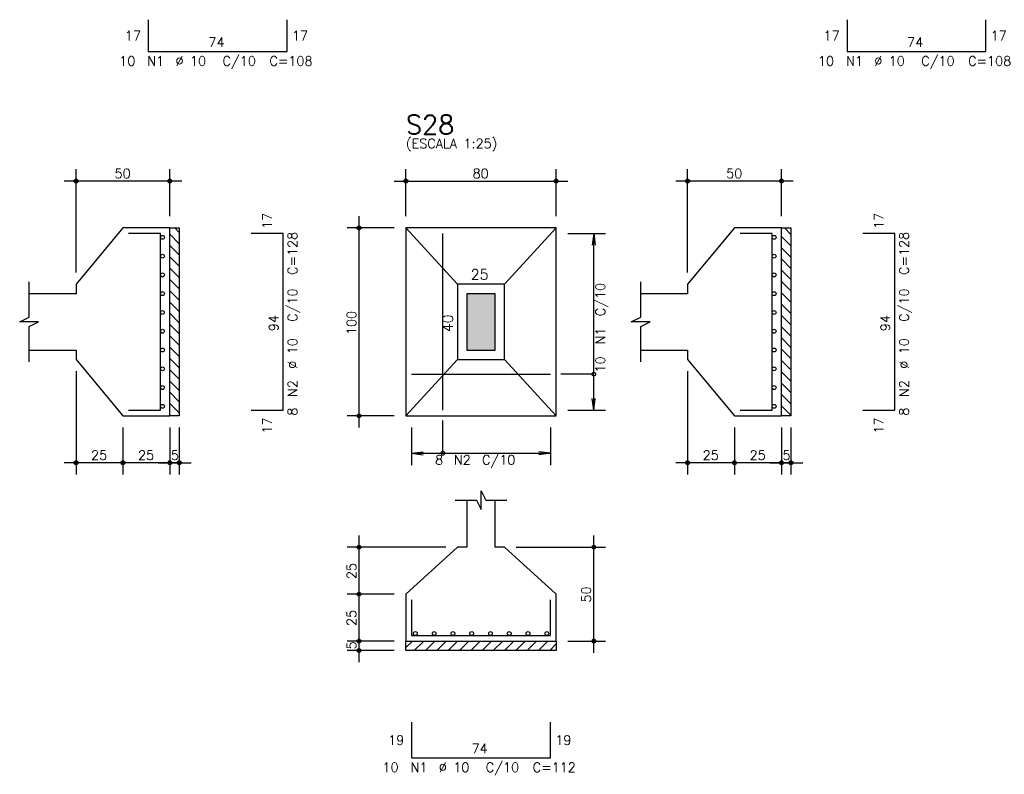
# Model space of a CAD drawing. Extents: x 0 to 119, y 0 to 84.
# Tile 7 of 12: x 61 to 82, y 24 to 40. Entities that reach past the tile are written whole.
import ezdxf

# ---------------------------------------------------------------- set-up
doc = ezdxf.new("R2010")
doc.units = 0
doc.header["$MEASUREMENT"] = 0
for name, color, linetype in [('1', 1, 'CONTINUOUS'), ('2', 2, 'CONTINUOUS'), ('3', 3, 'CONTINUOUS'), ('6', 6, 'CONTINUOUS'), ('7', 7, 'CONTINUOUS'), ('9', 9, 'CONTINUOUS')]:
    doc.layers.add(name, color=color, linetype=linetype)
doc.styles.get("Standard").update_dxf_attribs({"font": 'ROMANS.SHX'})

msp = doc.modelspace()

# ---------------------------------------------------------------- linework, layer by layer
at = {"layer": '1', "linetype": 'Continuous'}
for p, q in [((64.474367, 35.2984), (64.5688, 35.203967)), ((77.456847, 35.2984), (77.596, 35.159247)), ((64.3688, 35.163551), (64.5688, 34.963551)), ((77.396, 35.118831), (77.596, 34.918831)), ((64.3688, 34.923134), (64.5688, 34.723134)), ((77.396, 34.878415), (77.596, 34.678415)), ((64.3688, 34.682718), (64.5688, 34.482718)), ((77.396, 34.637998), (77.596, 34.437998)), ((64.3688, 34.442302), (64.5688, 34.242302)), ((77.396, 34.397582), (77.596, 34.197582)), ((64.3688, 34.201885), (64.5688, 34.001885)), ((77.396, 34.157166), (77.596, 33.957166)), ((64.3688, 33.961469), (64.5688, 33.761469)), ((77.396, 33.916749), (77.596, 33.716749)), ((64.3688, 33.721053), (64.5688, 33.521053)), ((77.396, 33.676333), (77.596, 33.476333)), ((64.3688, 33.480636), (64.5688, 33.280636)), ((77.396, 33.435917), (77.596, 33.235917)), ((64.3688, 33.24022), (64.5688, 33.04022)), ((77.396, 33.195501), (77.596, 32.995501)), ((64.3688, 32.999804), (64.5688, 32.799804)), ((77.396, 32.955084), (77.596, 32.755084)), ((64.3688, 32.759387), (64.5688, 32.559387)), ((64.3688, 32.518971), (64.5688, 32.318971)), ((77.396, 32.714668), (77.596, 32.514668)), ((77.396, 32.474252), (77.596, 32.274252)), ((64.3688, 32.278555), (64.5688, 32.078555)), ((77.396, 32.233835), (77.596, 32.033835)), ((64.3688, 32.038139), (64.5688, 31.838139)), ((77.396, 31.993419), (77.596, 31.793419)), ((64.3688, 31.797722), (64.5688, 31.597722)), ((77.396, 31.753003), (77.596, 31.553003)), ((64.3688, 31.557306), (64.5688, 31.357306)), ((77.396, 31.512586), (77.596, 31.312586)), ((64.3688, 31.31689), (64.38729, 31.2984)), ((69.396, 26.361481), (69.532919, 26.4984)), ((69.573335, 26.2984), (69.773335, 26.4984)), ((69.813751, 26.2984), (70.013751, 26.4984)), ((70.054168, 26.2984), (70.254168, 26.4984)), ((70.294584, 26.2984), (70.494584, 26.4984)), ((70.535, 26.2984), (70.735, 26.4984)), ((70.775417, 26.2984), (70.975417, 26.4984)), ((71.015833, 26.2984), (71.215833, 26.4984)), ((71.256249, 26.2984), (71.456249, 26.4984)), ((71.496665, 26.2984), (71.696665, 26.4984)), ((71.737082, 26.2984), (71.937082, 26.4984)), ((71.977498, 26.2984), (72.177498, 26.4984)), ((72.217914, 26.2984), (72.417914, 26.4984)), ((72.458331, 26.2984), (72.596, 26.436069))]:
    msp.add_line(p, q, dxfattribs=at)
for points in [[(64.3688, 31.2984), (64.3688, 35.2984), (64.5688, 35.2984), (64.5688, 31.2984), (64.3688, 31.2984)], [(77.396, 31.2984), (77.396, 35.2984), (77.596, 35.2984), (77.596, 31.2984), (77.396, 31.2984)], [(69.396, 26.4984), (72.596, 26.4984), (72.596, 26.2984), (69.396, 26.2984), (69.396, 26.4984)]]:
    msp.add_lwpolyline(points, dxfattribs=at)
at = {"layer": '2', "linetype": 'Continuous'}
for p, q in [((62.3688, 34.3484), (62.3688, 36.5484)), ((64.3688, 35.5484), (64.3688, 36.5484)), ((69.396, 35.5484), (69.396, 36.5484)), ((72.596, 35.5484), (72.596, 36.5484)), ((75.396, 34.3484), (75.396, 36.5484)), ((77.396, 35.5484), (77.396, 36.5484)), ((64.6188, 36.2984), (62.1188, 36.2984)), ((69.146, 36.2984), (72.846, 36.2984)), ((77.646, 36.2984), (75.146, 36.2984)), ((68.396, 31.0484), (68.396, 35.5484)), ((64.3688, 35.2984), (64.3688, 35.2984)), ((69.146, 35.2984), (68.146, 35.2984)), ((69.396, 35.2984), (69.396, 35.2984)), ((69.396, 35.2984), (69.396, 35.2984)), ((72.596, 35.2984), (72.596, 35.2984)), ((77.396, 35.2984), (77.396, 35.2984)), ((72.596, 35.1784), (72.596, 35.1784)), ((72.846, 35.1784), (73.646, 35.1784)), ((73.396, 35.1784), (73.363368, 34.930539)), ((73.396, 31.4184), (73.396, 35.1784)), ((73.396, 35.1784), (73.428632, 34.930539)), ((62.3688, 34.0984), (62.3688, 34.0984)), ((75.396, 34.0984), (75.396, 34.0984)), ((62.3688, 32.4984), (62.3688, 32.4984)), ((75.396, 32.4984), (75.396, 32.4984)), ((62.3688, 32.2484), (62.3688, 30.0484)), ((75.396, 32.2484), (75.396, 30.0484)), ((73.396, 31.4184), (73.363368, 31.666261)), ((73.396, 31.4184), (73.428632, 31.666261)), ((63.3688, 31.2984), (63.3688, 31.2984)), ((63.3688, 31.2984), (63.3688, 31.2984)), ((64.3688, 31.2984), (64.3688, 31.2984)), ((64.3688, 31.2984), (64.3688, 31.2984)), ((64.5688, 31.2984), (64.5688, 31.2984)), ((69.146, 31.2984), (68.146, 31.2984)), ((69.396, 31.2984), (69.396, 31.2984)), ((69.516, 31.2984), (69.516, 31.2984)), ((72.476, 31.2984), (72.476, 31.2984)), ((72.596, 31.4184), (72.596, 31.4184)), ((72.846, 31.4184), (73.646, 31.4184)), ((76.396, 31.2984), (76.396, 31.2984)), ((76.396, 31.2984), (76.396, 31.2984)), ((77.396, 31.2984), (77.396, 31.2984)), ((77.396, 31.2984), (77.396, 31.2984)), ((77.596, 31.2984), (77.596, 31.2984)), ((63.3688, 31.0484), (63.3688, 30.0484)), ((63.3688, 31.0484), (63.3688, 30.0484)), ((64.3688, 31.0484), (64.3688, 30.0484)), ((64.3688, 31.0484), (64.3688, 30.0484)), ((64.5688, 31.0484), (64.5688, 30.0484)), ((69.516, 31.0484), (69.516, 30.2484)), ((72.476, 31.0484), (72.476, 30.2484)), ((76.396, 31.0484), (76.396, 30.0484)), ((76.396, 31.0484), (76.396, 30.0484)), ((77.396, 31.0484), (77.396, 30.0484)), ((77.396, 31.0484), (77.396, 30.0484)), ((77.596, 31.0484), (77.596, 30.0484)), ((69.516, 30.4984), (69.763861, 30.531032)), ((69.516, 30.4984), (72.476, 30.4984)), ((69.516, 30.4984), (69.763861, 30.465768)), ((72.476, 30.4984), (72.228139, 30.531032)), ((72.476, 30.4984), (72.228139, 30.465768)), ((63.6188, 30.2984), (62.1188, 30.2984)), ((64.6188, 30.2984), (63.1188, 30.2984)), ((64.1188, 30.2984), (64.8188, 30.2984)), ((76.646, 30.2984), (75.146, 30.2984)), ((77.646, 30.2984), (76.146, 30.2984)), ((77.146, 30.2984), (77.846, 30.2984)), ((68.396, 27.2484), (68.396, 28.7484)), ((73.396, 26.2484), (73.396, 28.7484)), ((70.246, 28.4984), (68.146, 28.4984)), ((70.496, 28.4984), (70.496, 28.4984)), ((71.496, 28.4984), (71.496, 28.4984)), ((71.746, 28.4984), (73.646, 28.4984)), ((68.396, 26.2484), (68.396, 27.7484)), ((69.146, 27.4984), (68.146, 27.4984)), ((69.146, 27.4984), (68.146, 27.4984)), ((69.396, 27.4984), (69.396, 27.4984)), ((69.396, 27.4984), (69.396, 27.4984)), ((68.396, 26.0484), (68.396, 26.7484)), ((69.146, 26.4984), (68.146, 26.4984)), ((69.146, 26.4984), (68.146, 26.4984)), ((69.396, 26.4984), (69.396, 26.4984)), ((69.396, 26.4984), (69.396, 26.4984)), ((72.596, 26.4984), (72.596, 26.4984)), ((72.846, 26.4984), (73.646, 26.4984)), ((69.146, 26.2984), (68.146, 26.2984)), ((69.396, 26.2984), (69.396, 26.2984))]:
    msp.add_line(p, q, dxfattribs=at)
for points in [[(61.3688, 32.6984), (62.3688, 32.6984), (62.3688, 32.4984), (63.3688, 31.2984), (64.3688, 31.2984), (64.3688, 35.2984), (63.3688, 35.2984), (62.3688, 34.0984), (62.3688, 33.8984), (61.3688, 33.8984)], [(69.396, 31.2984), (72.596, 31.2984), (72.596, 35.2984), (69.396, 35.2984), (69.396, 31.2984)], [(70.496, 34.0984), (69.396, 35.2984)], [(71.496, 34.0984), (72.596, 35.2984)], [(74.396, 32.6984), (75.396, 32.6984), (75.396, 32.4984), (76.396, 31.2984), (77.396, 31.2984), (77.396, 35.2984), (76.396, 35.2984), (75.396, 34.0984), (75.396, 33.8984), (74.396, 33.8984)], [(61.3688, 32.4484), (61.3688, 33.1984), (61.5688, 33.2984), (61.1688, 33.2984), (61.3688, 33.3984), (61.3688, 34.1484)], [(70.496, 32.4984), (71.496, 32.4984), (71.496, 34.0984), (70.496, 34.0984), (70.496, 32.4984)], [(74.396, 32.4484), (74.396, 33.1984), (74.596, 33.2984), (74.196, 33.2984), (74.396, 33.3984), (74.396, 34.1484)], [(70.696, 32.6984), (71.296, 32.6984), (71.296, 33.8984), (70.696, 33.8984), (70.696, 32.6984)], [(70.496, 32.4984), (69.396, 31.2984)], [(71.496, 32.4984), (72.596, 31.2984)], [(73.396, 32.1834), (72.696, 32.1834)], [(70.181, 30.4984), (70.181, 31.1984)], [(70.446, 29.4984), (70.896, 29.4984), (70.996, 29.2984), (70.996, 29.6984), (71.096, 29.4984), (71.546, 29.4984)], [(70.696, 29.4984), (70.696, 28.4984), (70.496, 28.4984), (69.396, 27.4984), (69.396, 26.4984), (72.596, 26.4984), (72.596, 27.4984), (71.496, 28.4984), (71.296, 28.4984), (71.296, 29.4984)]]:
    msp.add_lwpolyline(points, dxfattribs=at)
for centre, radius in [((62.3688, 36.2984), 0.04), ((62.3688, 36.2984), 0.02), ((64.3688, 36.2984), 0.04), ((64.3688, 36.2984), 0.02), ((69.396, 36.2984), 0.04), ((69.396, 36.2984), 0.02), ((72.596, 36.2984), 0.04), ((72.596, 36.2984), 0.02), ((75.396, 36.2984), 0.04), ((75.396, 36.2984), 0.02), ((77.396, 36.2984), 0.04), ((77.396, 36.2984), 0.02), ((68.396, 35.2984), 0.04), ((68.396, 35.2984), 0.02), ((73.396, 32.1834), 0.04), ((68.396, 31.2984), 0.04), ((68.396, 31.2984), 0.02), ((70.181, 30.4984), 0.04), ((62.3688, 30.2984), 0.04), ((62.3688, 30.2984), 0.02), ((63.3688, 30.2984), 0.04), ((63.3688, 30.2984), 0.04), ((63.3688, 30.2984), 0.02), ((63.3688, 30.2984), 0.02), ((64.3688, 30.2984), 0.04), ((64.3688, 30.2984), 0.04), ((64.3688, 30.2984), 0.02), ((64.3688, 30.2984), 0.02), ((64.5688, 30.2984), 0.04), ((64.5688, 30.2984), 0.02), ((75.396, 30.2984), 0.04), ((75.396, 30.2984), 0.02), ((76.396, 30.2984), 0.04), ((76.396, 30.2984), 0.04), ((76.396, 30.2984), 0.02), ((76.396, 30.2984), 0.02), ((77.396, 30.2984), 0.04), ((77.396, 30.2984), 0.04), ((77.396, 30.2984), 0.02), ((77.396, 30.2984), 0.02), ((77.596, 30.2984), 0.04), ((77.596, 30.2984), 0.02), ((68.396, 28.4984), 0.04), ((73.396, 28.4984), 0.04), ((68.396, 28.4984), 0.02), ((73.396, 28.4984), 0.02), ((68.396, 27.4984), 0.04), ((68.396, 27.4984), 0.04), ((68.396, 27.4984), 0.02), ((68.396, 27.4984), 0.02), ((68.396, 26.4984), 0.04), ((68.396, 26.4984), 0.04), ((68.396, 26.4984), 0.02), ((68.396, 26.4984), 0.02), ((73.396, 26.4984), 0.04), ((73.396, 26.4984), 0.02), ((68.396, 26.2984), 0.04), ((68.396, 26.2984), 0.02)]:
    msp.add_circle(centre, radius, dxfattribs=at)
at = {"layer": '3', "linetype": 'Continuous'}
for centre in [(64.21011, 35.0984), (77.23731, 35.0984), (64.21011, 34.6984), (77.23731, 34.6984), (64.21011, 34.2984), (77.23731, 34.2984), (64.21011, 33.8984), (77.23731, 33.8984), (64.21011, 33.4984), (77.23731, 33.4984), (64.21011, 33.0984), (77.23731, 33.0984), (64.21011, 32.6984), (77.23731, 32.6984), (64.21011, 32.2984), (77.23731, 32.2984), (64.21011, 31.8984), (77.23731, 31.8984), (64.21011, 31.4984), (77.23731, 31.4984), (69.596, 26.65971), (69.996, 26.65971), (70.396, 26.65971), (70.796, 26.65971), (71.196, 26.65971), (71.596, 26.65971), (71.996, 26.65971), (72.396, 26.65971)]:
    msp.add_circle(centre, 0.04131, dxfattribs=at)
at = {"layer": '6', "linetype": 'Continuous'}
for p, q in [((63.90853, 39.7356), (63.90853, 39.0556)), ((66.86853, 39.0556), (66.86853, 39.7356)), ((78.79067, 39.7356), (78.79067, 39.0556)), ((81.75067, 39.0556), (81.75067, 39.7356)), ((63.90853, 39.0556), (66.86853, 39.0556)), ((78.79067, 39.0556), (81.75067, 39.0556)), ((64.1688, 35.1784), (63.4888, 35.1784)), ((64.1688, 31.4184), (64.1688, 35.1784)), ((66.7788, 35.1784), (66.0988, 35.1784)), ((66.7788, 31.4184), (66.7788, 35.1784)), ((70.181, 31.4184), (70.181, 35.1784)), ((77.196, 35.1784), (76.516, 35.1784)), ((77.196, 31.4184), (77.196, 35.1784)), ((79.806, 35.1784), (79.126, 35.1784)), ((79.806, 31.4184), (79.806, 35.1784)), ((69.516, 32.1834), (72.476, 32.1834)), ((63.4888, 31.4184), (64.1688, 31.4184)), ((66.0988, 31.4184), (66.7788, 31.4184)), ((76.516, 31.4184), (77.196, 31.4184)), ((79.126, 31.4184), (79.806, 31.4184)), ((69.516, 27.3784), (69.516, 26.6184)), ((72.476, 26.6184), (72.476, 27.3784)), ((69.516, 26.6184), (72.476, 26.6184)), ((69.516, 24.7684), (69.516, 24.0084)), ((72.476, 24.0084), (72.476, 24.7684)), ((69.516, 24.0084), (72.476, 24.0084))]:
    msp.add_line(p, q, dxfattribs=at)
at = {"layer": '9', "linetype": 'Continuous'}
for points in [[(70.696, 32.6984), (71.296, 32.6984), (71.296, 33.8984)], [(70.696, 32.6984), (71.296, 33.8984), (70.696, 33.8984)], [(70.696, 32.6984), (70.696, 33.8984), (70.696, 32.6984)]]:
    msp.add_solid(points, dxfattribs=at)

# ---------------------------------------------------------------- texts
at = {"layer": '2', "linetype": 'Continuous'}
for s, height, p in [('17', 0.2, (63.40853, 39.2956)), ('17', 0.2, (66.96853, 39.2956)), ('17', 0.2, (78.29067, 39.2956)), ('17', 0.2, (81.85067, 39.2956)), ('74', 0.2, (65.18853, 39.1556)), ('74', 0.2, (80.07067, 39.1556)), ('10', 0.2, (63.28853, 38.7556)), ('N1', 0.2, (63.88853, 38.7556)), ('%%c 10', 0.2, (64.48853, 38.7556)), ('C/10', 0.2, (65.48853, 38.7556)), ('C=108', 0.2, (66.48853, 38.7556)), ('10', 0.2, (78.17067, 38.7556)), ('N1', 0.2, (78.77067, 38.7556)), ('%%c 10', 0.2, (79.37067, 38.7556)), ('C/10', 0.2, (80.37067, 38.7556)), ('C=108', 0.2, (81.37067, 38.7556)), ('(ESCALA 1:25)', 0.2, (69.396, 36.9984)), ('50', 0.2, (63.1888, 36.3584)), ('80', 0.2, (70.816, 36.3584)), ('50', 0.2, (76.216, 36.3584)), ('25', 0.22, (70.776, 34.1984)), ('25', 0.2, (62.6888, 30.3584)), ('25', 0.2, (63.6888, 30.3584)), ('5', 0.2, (64.3888, 30.3584)), ('8', 0.2, (70.016, 30.2584)), ('N2', 0.2, (70.416, 30.2584)), ('C/10', 0.2, (71.016, 30.2584)), ('25', 0.2, (75.716, 30.3584)), ('25', 0.2, (76.716, 30.3584)), ('5', 0.2, (77.416, 30.3584)), ('19', 0.2, (69.016, 24.2884)), ('19', 0.2, (72.576, 24.2884)), ('74', 0.2, (70.796, 24.1084)), ('10', 0.2, (68.896, 23.7084)), ('N1', 0.2, (69.496, 23.7084)), ('%%c 10', 0.2, (70.096, 23.7084)), ('C/10', 0.2, (71.096, 23.7084)), ('C=112', 0.2, (72.096, 23.7084))]:
    msp.add_text(s, height=height, dxfattribs=at).set_placement(p)
for s, height, p in [('17', 0.2, (66.5388, 35.2784)), ('17', 0.2, (79.566, 35.2784)), ('C=128', 0.2, (67.0788, 34.2984)), ('C=128', 0.2, (80.106, 34.2984)), ('C/10', 0.2, (73.636, 33.4184)), ('C/10', 0.2, (67.0788, 33.2984)), ('C/10', 0.2, (80.106, 33.2984)), ('94', 0.2, (66.6788, 33.0984)), ('100', 0.2, (68.336, 33.0184)), ('40', 0.22, (70.396, 33.0784)), ('94', 0.2, (79.706, 33.0984)), ('N1', 0.2, (73.636, 32.8184)), ('%%c 10', 0.2, (67.0788, 32.2984)), ('%%c 10', 0.2, (80.106, 32.2984)), ('10', 0.2, (73.636, 32.2184)), ('N2', 0.2, (67.0788, 31.6984)), ('N2', 0.2, (80.106, 31.6984)), ('8', 0.2, (67.0788, 31.2984)), ('8', 0.2, (80.106, 31.2984)), ('17', 0.2, (66.5388, 30.9184)), ('17', 0.2, (79.566, 30.9184)), ('25', 0.2, (68.336, 27.8184)), ('50', 0.2, (73.336, 27.3184)), ('25', 0.2, (68.336, 26.8184)), ('5', 0.2, (68.336, 26.3184))]:
    msp.add_text(s, height=height, rotation=90, dxfattribs=at).set_placement(p)
at = {"layer": '7', "linetype": 'Continuous'}
msp.add_text('S28', height=0.4, dxfattribs=at).set_placement((69.396, 37.2984))

doc.saveas('drawing.dxf')
